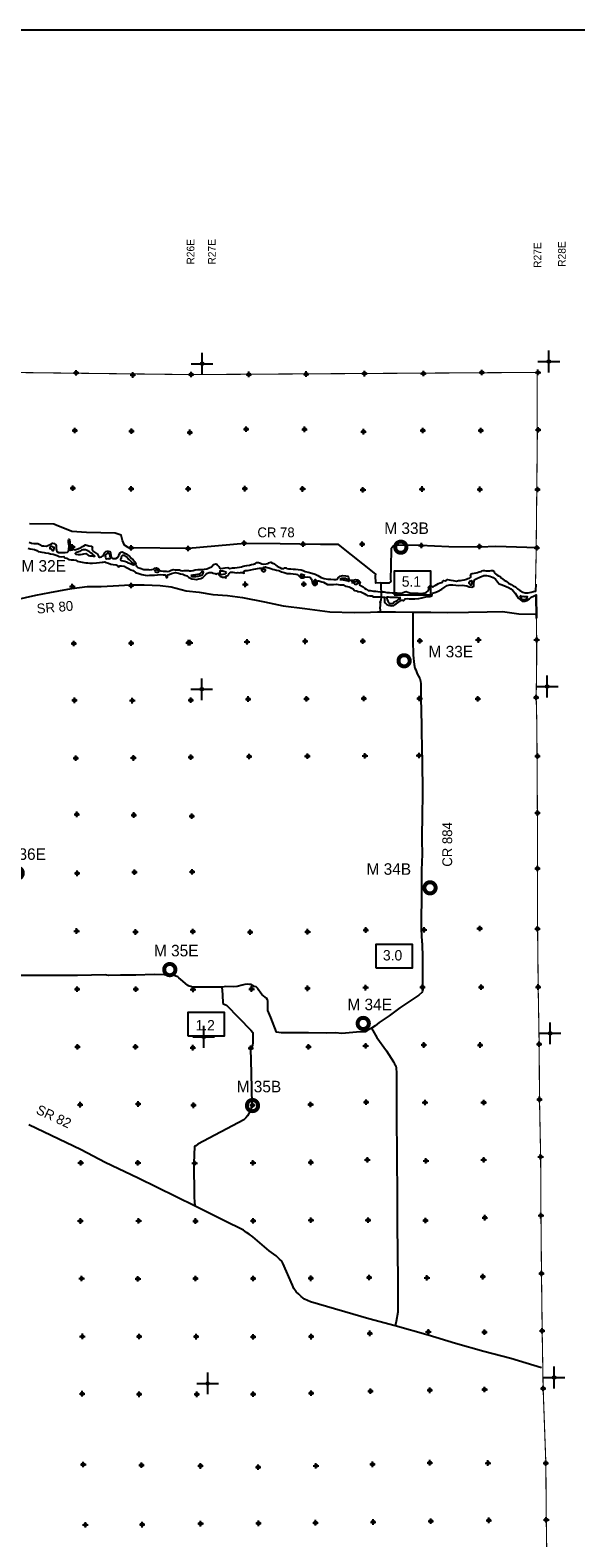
# Model space of a CAD drawing. Extents: x 93694 to 431614, y 695417 to 917177.
# Tile 12 of 13: x 268427 to 318432, y 779023 to 917177. Entities that reach past the tile are written whole.
import ezdxf
from ezdxf.enums import TextEntityAlignment as Align

# ---------------------------------------------------------------- set-up
doc = ezdxf.new("R2010")
doc.units = 0
doc.header["$LTSCALE"] = 2000
doc.header["$PDMODE"] = 34
doc.header["$PDSIZE"] = 250
doc.linetypes.add('PHANTOM', pattern=[0])
doc.layers.get('0').update_dxf_attribs({"linetype": 'CONTINUOUS'})
for name, color, linetype in [('52', 2, 'CONTINUOUS'), ('BORDER', 1, 'CONTINUOUS'), ('BOXES', 7, 'CONTINUOUS'), ('COUNTY', 15, 'PHANTOM'), ('MAJROADS', 9, 'CONTINUOUS'), ('MAY1990', 7, 'CONTINUOUS'), ('RGAGES', 5, 'CONTINUOUS'), ('SEC', 2, 'CONTINUOUS'), ('TSHIPS', 7, 'CONTINUOUS'), ('WATER', 4, 'CONTINUOUS')]:
    doc.layers.add(name, color=color, linetype=linetype)

# ---------------------------------------------------------------- blocks, each defined once
blk = doc.blocks.new('TICK')
at = {"color": 0}
for points in [[(500, 0), (500, 1000)], [(0, 500), (1000, 500)]]:
    blk.add_lwpolyline(points, dxfattribs=at)
blk.add_point((500, 500), dxfattribs=at)
blk = doc.blocks.new('RGAGE')
at = {"layer": 'RGAGES', "color": 0, "const_width": 245}
blk.add_lwpolyline([(-301, 0, 1), (384, 0, 1)], format="xyb", close=True, dxfattribs=at)
at = {"layer": 'RGAGES', "color": 0}
blk.add_attdef('ID--#', text='', height=540, dxfattribs=at).set_placement((434, 809), align=Align.CENTER)
blk = doc.blocks.new('BOX')
at = {"color": 0}
blk.add_lwpolyline([(-1455, -532), (1065, -532), (1065, 1088), (-1455, 1088)], close=True, dxfattribs=at)

msp = doc.modelspace()

# ---------------------------------------------------------------- linework, layer by layer
at = {"layer": 'BORDER', "color": 0}
msp.add_lwpolyline([(93694, 695417), (431614, 695417), (431614, 917177), (93694, 917177)], close=True, dxfattribs=at)
at = {"layer": 'COUNTY', "color": 0}
msp.add_line((314814, 863285), (314781, 865425), dxfattribs=at)
at = {"layer": 'COUNTY', "color": 0, "const_width": 100}
for points in [[(314963, 885817), (283179, 885614), (251444, 885994), (219364, 886246), (187921, 886536), (155783, 886931)], [(314718, 865650), (314791, 868979), (314845, 874341), (314900, 879803), (314888, 885817)], [(314814, 863285), (314844, 861312), (314838, 859025), (314798, 856034), (314832, 854720), (314858, 853404), (314909, 845443), (314914, 840357), (314926, 834835), (314981, 829498), (315070, 824253), (315101, 819200), (315207, 813930), (315236, 808550), (315283, 803247), (315347, 797993), (315435, 792714), (315683, 785859), (315722, 780672), (315802, 775318)]]:
    msp.add_lwpolyline(points, dxfattribs=at)
at = {"layer": 'MAJROADS', "color": 0}
for points in [[(314876, 869748), (311098, 869852), (309673, 869804), (306808, 869842), (304161, 869954), (302159, 869994), (301680, 869898), (301503, 869664), (301465, 867989), (301457, 866908), (301463, 866656), (301295, 866507), (300725, 866511), (300557, 866521), (300105, 866491), (300077, 867220), (300103, 867337), (296687, 870036), (295020, 870048), (293127, 870062), (291350, 870093), (288100, 870142), (282935, 869678), (277706, 869734), (277405, 869770), (277063, 869982), (276899, 870419), (276760, 870889), (276217, 871078), (273586, 871156), (272246, 871242), (270809, 871814), (270609, 871916), (268380, 871941)], [(267065, 864984), (268947, 865411), (270231, 865651), (271868, 865955), (272255, 866027), (273656, 866183), (274947, 866188), (276020, 866262), (277606, 866365), (278879, 866346), (280329, 866274), (281351, 866173), (282714, 865809), (283911, 865672), (285158, 865477), (286499, 865373), (287889, 865184), (289897, 864781), (291620, 864439), (293588, 864170), (295882, 863865), (298128, 863811), (299620, 863857), (300249, 863884), (301909, 863887), (303602, 863846), (305152, 863833), (306703, 863827), (308606, 863835), (310308, 863862), (311700, 863892), (313207, 863702), (314698, 863664)], [(300557, 866521), (300598, 865213), (300571, 864937), (300485, 864753), (300485, 864753)], [(303494, 863882), (303508, 861259), (303532, 859893), (303618, 859038), (303691, 858719), (303765, 858551), (303905, 858198), (304144, 857752), (304193, 857517), (304233, 857265), (304223, 856000), (304297, 853478), (304328, 850863), (304343, 850679), (304350, 849388), (304375, 848140), (304390, 846841), (304355, 845559), (304319, 842953), (304335, 841680), (304299, 840197), (304280, 838756), (304277, 837315), (304268, 836041), (304267, 834784), (304334, 833636), (304358, 833477), (304373, 832169), (304389, 830879), (304372, 829689), (304404, 829488), (304402, 829228), (304392, 829102), (304324, 828986), (304038, 828762), (303213, 828198), (302303, 827601), (301317, 826871), (300416, 826258), (300045, 825934), (299692, 825736), (299271, 825471), (299136, 825404), (298323, 825352), (296973, 825245), (296421, 825307), (295574, 825272), (293932, 825284), (291419, 825311), (291000, 825348), (290474, 826692), (290219, 827339), (290216, 828110), (290192, 828202), (290176, 828328), (290076, 828480), (289968, 828556), (289668, 828818), (289494, 829029), (289411, 829147), (289345, 829231), (289304, 829349), (289146, 829509), (288961, 829544), (288811, 829637), (288661, 829722), (288519, 829740), (288301, 829750), (288108, 829718), (287856, 829661), (287395, 829547), (287084, 829516), (286330, 829530), (286045, 829482), (283816, 829482), (283355, 829485), (283222, 829511), (283146, 829554), (283004, 829580), (282871, 829648), (282429, 830020), (282046, 830349), (281946, 830417), (281779, 830477), (281704, 830528), (281487, 830605), (281361, 830631), (281252, 830623), (280716, 830619), (279786, 830634), (278118, 830571), (276719, 830582), (275646, 830556), (275454, 830583), (275337, 830609), (272764, 830561), (267544, 830541)], [(300485, 864753), (300528, 864803), (300493, 864644), (300500, 864468), (300482, 864251), (300505, 864024), (300487, 863823)], [(286045, 829482), (285991, 829377), (286032, 829267), (286091, 828111), (286115, 827960), (286415, 827823), (288636, 825553), (288843, 825317), (288840, 824839), (288836, 824403), (288809, 824144), (288724, 823960), (288631, 823852), (288681, 821589), (288752, 818740), (288656, 818246), (288511, 817954), (288342, 817704), (288181, 817512), (287995, 817329), (283789, 815082), (283595, 814941), (283494, 814883), (283433, 813367), (283451, 810317), (283481, 809721), (283533, 809416)], [(299692, 825736), (300194, 824871), (301073, 823641), (301710, 822647), (301801, 822462), (301925, 822285), (301974, 822067), (302004, 821631), (301987, 820475), (301984, 818950), (301999, 816503), (302023, 815146), (302037, 813796), (302072, 810545), (302062, 808165), (302103, 804713), (302108, 803079), (302132, 799694), (301967, 798857), (301869, 798446)], [(315288, 794609), (312463, 795443), (309987, 796098), (307404, 796838), (304904, 797602), (301869, 798446), (299469, 799092), (294109, 800648), (293567, 800904), (293275, 801149), (293042, 801352), (292817, 801580), (292602, 801875), (292453, 802169), (291572, 804186), (291489, 804363), (291281, 804549), (290965, 804853), (290340, 805318), (288841, 806595), (288508, 806840), (288249, 807010), (287983, 807221), (286179, 808089), (283533, 809416), (278315, 811994), (275310, 813424), (273089, 814563), (268297, 816869)]]:
    msp.add_lwpolyline(points, dxfattribs=at)
at = {"layer": 'SEC', "color": 0}
for p in [(272652, 885777), (277844, 885581), (283179, 885614), (288458, 885635), (293711, 885666), (299057, 885704), (304461, 885716), (309824, 885804), (314963, 885817), (272514, 880492), (277723, 880430), (283050, 880319), (288221, 880610), (293575, 880597), (298978, 880384), (304408, 880497), (309719, 880485), (314973, 880557), (272334, 875216), (277686, 875153), (282904, 875142), (288091, 875164), (293394, 875135), (298924, 875064), (304337, 875126), (309640, 875098), (314918, 875094), (288030, 870171), (272288, 869830), (277681, 869742), (282908, 869679), (293442, 870075), (298846, 870079), (304275, 869949), (309612, 869861), (314864, 869732), (272291, 866201), (277678, 866281), (288144, 866392), (293515, 866404), (272422, 860981), (277683, 861002), (282937, 861049), (283071, 861048), (288300, 861121), (293629, 861176), (298916, 861189), (304144, 861228), (309498, 861299), (314844, 861312), (272485, 855769), (277789, 855740), (283151, 855778), (288405, 855884), (293751, 855905), (299004, 855935), (304115, 855932), (309444, 855904), (314798, 856034), (272616, 850464), (277886, 850486), (283148, 850550), (288502, 850613), (293831, 850643), (299110, 850690), (304062, 850713), (314920, 850662), (272705, 845320), (277933, 845258), (314909, 845443), (277925, 845249), (283236, 845154), (272735, 839915), (277997, 840021), (283281, 840050), (314914, 840357), (272689, 834629), (278076, 834541), (283330, 834579), (288583, 834526), (293853, 834564), (299183, 834720), (304520, 834741), (309623, 834856), (314926, 834835), (272736, 829291), (278115, 829304), (283351, 829276), (288722, 829314), (293850, 829378), (299171, 829441), (304374, 829472), (309753, 829476), (314981, 829498), (272774, 824021), (278086, 824009), (283331, 823939), (288642, 823902), (293930, 824024), (299175, 824113), (304505, 824184), (309657, 824181), (315070, 824253), (315101, 819200), (273014, 818716), (278326, 818780), (283394, 818660), (288798, 818672), (294128, 818727), (299223, 818943), (304610, 818914), (309989, 818918), (299328, 813664), (304698, 813568), (309986, 813665), (315207, 813930), (273060, 813396), (278305, 813384), (283500, 813347), (288845, 813394), (294157, 813432), (273031, 808059), (278368, 808063), (283571, 808052), (288858, 808073), (294162, 808128), (299390, 808125), (304660, 808105), (310099, 808360), (315236, 808550), (273145, 802779), (278306, 802760), (283585, 802782), (288855, 802795), (294150, 802808), (299496, 802880), (304791, 802843), (309911, 802957), (315283, 803247), (273209, 797484), (278412, 797481), (283648, 797461), (288868, 797441), (294180, 797462), (299560, 797760), (304915, 797890), (310059, 797871), (315347, 797993), (273197, 792231), (278425, 792177), (283695, 792174), (288856, 792188), (294169, 792285), (299624, 792464), (305045, 792544), (310073, 792617), (315435, 792714), (305060, 785908), (310380, 785879), (315683, 785859), (273296, 785745), (278633, 785691), (284045, 785612), (289323, 785508), (294618, 785613), (299797, 785761), (284049, 780325), (289353, 780355), (294573, 780410), (299861, 780474), (305139, 780545), (310452, 780626), (315722, 780672), (273484, 780206), (278695, 780236)]:
    msp.add_point(p, dxfattribs=at)
at = {"layer": 'WATER', "color": 0}
for points in [[(268329, 870275), (268538, 870181), (268764, 870146), (268890, 870137), (269132, 870135), (269316, 870042), (269525, 869924), (269675, 869914), (269910, 869904), (270103, 869987), (270246, 870044), (270397, 870119), (270473, 870168), (270615, 870151), (270781, 870024), (270823, 869923), (270822, 869814), (270796, 869689), (270828, 869530), (270869, 869395), (271020, 869327), (271204, 869309), (271380, 869308), (271623, 869315), (271841, 869356), (271942, 869422), (271985, 869614), (271987, 869932), (271947, 870234), (271940, 870418), (271957, 870527), (272024, 870510), (272056, 870233), (272054, 869982), (272061, 869790), (272052, 869639), (272076, 869555), (272143, 869521), (272294, 869554), (272403, 869611), (272520, 869552), (272705, 869609), (272940, 869700), (273100, 869783), (273234, 869857), (273360, 869915), (273503, 870006), (273620, 869989), (273812, 869937), (274021, 869885), (274130, 869809), (274121, 869726), (274095, 869609), (274128, 869500), (274236, 869415), (274419, 869288), (274603, 869153), (274677, 868985), (274743, 868876), (274835, 868875), (274953, 868908), (275054, 868966), (275164, 869116), (275206, 869241), (275299, 869358), (275375, 869416), (275484, 869440), (275584, 869440), (275718, 869414), (275776, 869296), (275808, 869053), (275849, 868894), (275915, 868818), (276032, 868767), (276141, 868758), (276292, 868773), (276418, 868840), (276545, 869040), (276596, 869131), (276664, 869273), (276756, 869340), (276848, 869364), (277032, 869296), (277216, 869186), (277349, 869085), (277533, 868983), (277690, 868789), (277882, 868654), (278032, 868444), (278097, 868234), (278138, 868125), (278188, 868032), (278305, 867948), (278514, 867888), (278848, 867768), (279116, 867741), (279258, 867757), (279409, 867731), (279576, 867755), (279719, 867788), (279837, 867871), (280013, 867911), (280155, 867860), (280221, 867776), (280313, 867675), (280413, 867632), (280605, 867614), (280798, 867613), (280890, 867596), (281024, 867586), (281158, 867611), (281334, 867685), (281536, 867742), (281686, 867733), (281829, 867724), (281946, 867739), (282105, 867713), (282239, 867662), (282364, 867628), (282548, 867652), (282749, 867650), (282883, 867666), (282945, 867656), (283029, 867630), (283196, 867629), (283372, 867670), (283557, 867719), (283783, 867742), (284017, 867741), (284185, 867756), (284403, 867797), (284621, 867829), (284839, 867894), (285049, 868010), (285243, 868201), (285444, 868284), (285520, 868258), (285594, 868166), (285702, 868031), (285785, 867913), (285894, 867854), (286112, 867886), (286288, 867910), (286547, 867925), (286714, 867857), (286966, 867897), (287175, 867921), (287385, 867936), (287602, 867960), (287787, 868000), (287955, 868058), (288114, 868090), (288280, 868133), (288531, 868165), (288724, 868206), (288900, 868255), (289076, 868320), (289194, 868387), (289345, 868386), (289529, 868326), (289645, 868266), (289855, 868248), (290056, 868272), (290224, 868313), (290283, 868379), (290475, 868412), (290626, 868335), (290751, 868301), (290818, 868284), (290943, 868166), (291068, 868048), (291301, 867929), (291468, 867861), (291577, 867835), (291661, 867851), (291737, 867893), (291879, 867908), (291946, 867841), (292096, 867815), (292314, 867813), (292515, 867795), (292741, 867794), (292984, 867767), (293251, 867732), (293452, 867672), (293627, 867587), (293895, 867518), (294237, 867432), (294546, 867313), (294797, 867194), (295106, 867033), (295381, 866931), (295691, 866870), (295967, 866876), (296243, 866841), (296461, 866840), (296604, 866881), (296638, 866998), (296848, 867130), (297092, 867204), (297351, 867177), (297535, 867159), (297610, 867025), (297625, 866899), (297667, 866790), (297809, 866772), (298035, 866787), (298245, 866828), (298437, 866801), (298570, 866692), (298670, 866591), (298636, 866499), (298611, 866440), (298610, 866365), (298836, 866236), (298936, 866160), (299069, 866051), (299227, 865941), (299402, 865831), (299595, 865838), (299745, 865787), (299888, 865761), (300089, 865768), (300298, 865733), (300515, 865715), (300674, 865697), (300875, 865712), (301109, 865635), (301360, 865642), (301603, 865632), (301812, 865631), (302072, 865612), (302264, 865594), (302449, 865601), (302608, 865642), (302751, 865717), (302885, 865724), (303043, 865665), (303219, 865605), (303378, 865587), (303579, 865586), (303763, 865576), (303989, 865575), (304215, 865548), (304299, 865556), (304449, 865572), (304617, 865612), (304726, 865645), (304929, 865837), (304972, 865979), (304956, 866047), (304939, 866122), (304990, 866197), (305058, 866255), (305141, 866271), (305200, 866229), (305283, 866178), (305350, 866178), (305443, 866228), (305535, 866302), (305703, 866393), (305846, 866468), (306006, 866525), (306115, 866575), (306216, 866608), (306241, 866725), (306317, 866733), (306459, 866723), (306568, 866773), (306669, 866839), (306812, 866821), (306970, 866787), (307205, 866735), (307497, 866700), (307665, 866740), (307866, 866739), (308009, 866780), (308210, 866804), (308403, 866861), (308529, 866919), (308697, 866976), (308772, 867009), (308798, 867043), (308807, 867168), (308791, 867269), (308833, 867352), (308917, 867394), (309110, 867418), (309286, 867450), (309420, 867474), (309563, 867532), (309714, 867564), (309790, 867589), (309832, 867631), (309932, 867663), (310050, 867654), (310175, 867645), (310368, 867644), (310552, 867643), (310661, 867659), (310803, 867658), (310937, 867581), (310986, 867464), (311078, 867363), (311186, 867270), (311353, 867185), (311486, 867100), (311619, 866974), (311853, 866788), (312036, 866678), (312270, 866509), (312503, 866374), (312678, 866263), (312904, 866153), (313087, 865993), (313287, 865832), (313562, 865663), (313796, 865620), (314064, 865618), (314333, 865691), (314551, 865749), (314777, 865789), (314791, 866403)], [(268246, 869703), (268430, 869644), (268639, 869617), (268832, 869574), (269032, 869506), (269166, 869413), (269333, 869378), (269509, 869352), (269701, 869318), (269835, 869283), (270103, 869248), (270295, 869180), (270538, 869153), (270730, 869094), (270898, 869051), (271073, 868949), (271316, 868931), (271517, 868938), (271600, 868829), (271793, 868794), (272001, 868684), (272194, 868641), (272420, 868631), (272612, 868605), (272737, 868512), (272880, 868486), (273030, 868460), (273198, 868442), (273348, 868391), (273524, 868356), (273700, 868372), (273892, 868345), (274152, 868344), (274496, 868367), (274772, 868382), (275015, 868414), (275133, 868430), (275284, 868454), (275401, 868387), (275610, 868327), (275810, 868242), (276028, 868207), (276296, 868197), (276429, 868129), (276529, 868011), (276664, 868086), (276789, 868077), (277032, 868050), (277266, 867931), (277441, 867838), (277659, 867736), (277876, 867659), (278092, 867465), (278385, 867380), (278653, 867303), (278954, 867234), (279155, 867208), (279356, 867223), (279591, 867239), (279834, 867245), (280102, 867277), (280353, 867284), (280630, 867274), (280822, 867256), (280863, 867139), (280938, 867004), (281022, 867054), (280989, 867171), (281057, 867272), (281166, 867296), (281393, 867387), (281757, 867475), (281879, 867451), (282029, 867416), (282205, 867373), (282414, 867314), (282606, 867237), (282807, 867177), (282932, 867067), (283066, 866983), (283241, 866906), (283475, 866880), (283685, 866853), (283878, 866903), (284062, 866927), (284264, 867034), (284449, 867201), (284559, 867326), (284685, 867434), (284836, 867475), (285071, 867465), (285204, 867406), (285372, 867379), (285514, 867337), (285606, 867395), (285715, 867411), (285723, 867260), (285848, 867134), (286065, 867065), (286266, 867039), (286403, 867005), (286266, 867039), (286367, 867156), (286367, 867156), (286535, 867213), (286594, 867280), (286679, 867380), (286713, 867447), (286813, 867496), (287015, 867512), (287157, 867486), (287307, 867443), (287450, 867467), (287575, 867458), (287710, 867466), (287844, 867465), (288044, 867413), (287994, 867472), (288020, 867564), (288163, 867664), (288347, 867663), (288641, 867728), (288918, 867777), (289102, 867809), (289245, 867850), (289429, 867882), (289614, 867890), (289621, 867739), (289679, 867630), (289788, 867554), (289897, 867561), (289998, 867695), (289931, 867779), (289848, 867763), (289730, 867738), (289756, 867830), (289849, 867955), (290008, 868013), (290159, 867953), (290284, 867902), (290493, 867851), (290644, 867791), (290802, 867748), (291003, 867689), (291229, 867670), (291446, 867552), (291697, 867467), (291965, 867398), (292283, 867388), (292517, 867344), (292769, 867334), (292936, 867283), (293044, 867165), (293136, 867073), (293227, 866988), (293437, 866987), (293554, 867053), (293806, 867068), (294015, 867050), (294132, 866999), (294190, 866899), (294231, 866773), (294281, 866630), (294338, 866420), (294379, 866353), (294429, 866319), (294597, 866310), (294681, 866393), (294724, 866476), (294733, 866569), (294767, 866728), (294876, 866718), (294976, 866701), (295143, 866625), (295302, 866582), (295686, 866387), (296214, 866375), (296499, 866399), (296801, 866363), (297144, 866336), (297369, 866243), (297645, 866157), (297846, 866089), (298030, 865970), (298154, 865836), (298330, 865801), (298422, 865725), (298514, 865733), (298723, 865698), (298840, 865639), (299041, 865562), (299183, 865469), (299316, 865376), (299550, 865350), (299735, 865332), (299902, 865255), (300094, 865263), (300312, 865261), (300580, 865260), (300773, 865233), (300915, 865233), (300889, 865023), (300913, 864797), (300987, 864662), (301112, 864561), (301271, 864493), (301497, 864425), (301748, 864448), (301858, 864540), (301975, 864623), (302059, 864664), (302186, 864747), (302278, 864831), (302379, 864930), (302547, 864946), (302647, 864895), (302774, 864995), (302799, 865079), (302975, 865086), (303168, 865076), (303411, 865058), (303687, 865073), (304031, 865088), (304316, 865170), (304543, 865219), (304828, 865284), (305045, 865266), (305230, 865349), (305290, 865575), (305525, 865640), (305752, 865748), (306147, 865963), (306366, 866104), (306626, 866278), (306878, 866352), (307171, 866351), (307448, 866332), (307716, 866289), (308026, 866320), (308227, 866277), (308444, 866251), (308645, 866174), (308913, 866147), (309098, 866238), (309090, 866448), (309117, 866724), (309185, 866824), (309370, 866940), (309630, 867048), (310000, 867205), (310251, 867220), (310561, 867159), (310853, 867032), (311070, 866871), (311253, 866619), (311419, 866450), (311603, 866374), (311837, 866289), (312038, 866187), (312255, 866119), (312480, 865983), (312655, 865840), (312863, 865587), (313029, 865343), (313145, 865133), (313320, 864998), (313504, 864846), (313747, 864853), (313948, 864927), (314175, 865060), (314336, 865226), (314537, 865301), (314781, 865425), (314814, 863285)]]:
    msp.add_lwpolyline(points, dxfattribs=at)
for points in [[(270551, 869809), (270459, 869877), (270317, 869861), (270233, 869794), (270224, 869753), (270223, 869686), (270332, 869643), (270415, 869575), (270490, 869499), (270557, 869491), (270599, 869549), (270617, 869683), (270618, 869767)], [(274139, 869005), (274230, 868980), (274348, 868962), (274206, 869055), (274081, 869224), (273965, 869291), (273865, 869376), (273756, 869427), (273706, 869477), (273639, 869511), (273506, 869554), (273363, 869555), (273263, 869547), (273137, 869532), (273036, 869474), (272952, 869416), (272860, 869374), (272784, 869358), (272666, 869300), (272599, 869276), (272557, 869234), (272615, 869167), (272833, 869140), (273034, 869130), (273210, 869163), (273361, 869203), (273520, 869219), (273654, 869143), (273770, 869050), (273904, 868999)], [(275594, 868752), (275678, 868718), (275753, 868751), (275779, 868835), (275755, 868969), (275730, 869087), (275681, 869179), (275622, 869221), (275497, 869214), (275387, 869139), (275320, 869089), (275303, 868981), (275344, 868880), (275376, 868771), (275435, 868720), (275569, 868753)], [(277270, 868908), (277179, 868959), (277070, 869035), (276953, 869053), (276886, 869045), (276810, 868987), (276776, 868870), (276758, 868770), (276708, 868669), (276765, 868577), (276924, 868542), (277108, 868516), (277250, 868448), (277367, 868380), (277518, 868337), (277685, 868261), (277810, 868210), (277902, 868175), (277977, 868208), (277886, 868310), (277728, 868453), (277636, 868546), (277520, 868655), (277403, 868732)], [(279807, 867593), (279883, 867550), (280008, 867524), (280092, 867524), (280167, 867523), (280209, 867590), (280160, 867657), (280076, 867700), (280018, 867725), (279942, 867684), (279867, 867668)], [(286432, 867505), (286298, 867531), (286181, 867566), (286072, 867600), (285963, 867601), (285880, 867618), (285821, 867593), (285812, 867476), (285853, 867367), (285953, 867308), (286121, 867323), (286288, 867364), (286364, 867405)], [(283163, 867168), (283246, 867100), (283431, 867107), (283607, 867123), (283825, 867146), (284026, 867212), (284169, 867245), (284228, 867328), (284287, 867420), (284304, 867495), (284255, 867562), (284129, 867504), (284027, 867421), (283918, 867338), (283759, 867306), (283591, 867265), (283440, 867250), (283331, 867225), (283214, 867218)], [(293591, 867196), (293516, 867247), (293424, 867273), (293332, 867282), (293265, 867282), (293198, 867266), (293239, 867174), (293322, 867123), (293439, 867114), (293540, 867130)], [(294526, 866822), (294476, 866788), (294417, 866730), (294416, 866621), (294440, 866521), (294465, 866462), (294549, 866461), (294599, 866494), (294650, 866569), (294651, 866653), (294643, 866745), (294601, 866796)], [(296805, 866848), (296947, 866847), (297123, 866804), (297265, 866778), (297415, 866743), (297532, 866725), (297624, 866641), (297566, 866750), (297500, 866826), (297425, 866869), (297366, 866936), (297232, 866937), (297090, 866921), (296973, 866922), (296922, 866914), (296847, 866881)], [(297875, 866556), (297984, 866563), (298075, 866496), (298142, 866445), (298225, 866402), (298318, 866410), (298402, 866451), (298477, 866510), (298495, 866585), (298462, 866644), (298311, 866628), (298168, 866595), (298084, 866604), (297984, 866613)], [(308856, 866740), (308764, 866698), (308697, 866657), (308671, 866607), (308646, 866582), (308620, 866565), (308628, 866498), (308712, 866406), (308761, 866347), (308879, 866354), (308913, 866480), (308931, 866614), (308923, 866697)], [(302388, 865159), (302086, 865187), (301827, 865180), (301643, 865181), (301425, 865191), (301266, 865209), (301115, 865235), (301106, 865143), (301139, 865017), (301188, 864858), (301271, 864732), (301362, 864647), (301547, 864637), (301647, 864645), (301774, 864787), (301950, 864861), (302051, 864927), (302186, 865035), (302329, 865084)], [(313294, 865327), (313344, 865243), (313402, 865167), (313451, 865058), (313568, 864999), (313744, 865006), (313836, 865030), (313895, 865105), (313963, 865189), (314014, 865239), (313938, 865256), (313821, 865257), (313695, 865257), (313603, 865275), (313503, 865259), (313428, 865301), (313361, 865318)]]:
    msp.add_lwpolyline(points, close=True, dxfattribs=at)

# ---------------------------------------------------------------- block references
at = {"layer": 'BOXES', "color": 0, "xscale": 1.33, "yscale": 1.33, "zscale": 1.33}
for p in [(303723, 866155), (302035, 831949), (284819, 825725)]:
    msp.add_blockref('BOX', p, dxfattribs=at)
at = {"layer": 'RGAGES', "color": 0}
ref = msp.add_blockref('RGAGE', (302330, 869800), dxfattribs=dict(at, xscale=1.5, yscale=1.5, zscale=1.5))
ref.add_attrib('ID--#', 'M 33B', dxfattribs={"color": 0, "height": 1056}).set_placement((302919, 871014), align=Align.CENTER)
ref = msp.add_blockref('RGAGE', (264947, 867310), dxfattribs=dict(at, xscale=1.5, yscale=1.5, zscale=1.5))
ref.add_attrib('ID--#', 'M 32E', dxfattribs={"color": 0, "height": 1056}).set_placement((269664, 867558), align=Align.CENTER)
ref = msp.add_blockref('RGAGE', (302633, 859391), dxfattribs=dict(at, xscale=1.5, yscale=1.5, zscale=1.5))
ref.add_attrib('ID--#', 'M 33E', dxfattribs={"color": 0, "height": 1056}).set_placement((306975, 859705), align=Align.CENTER)
ref = msp.add_blockref('RGAGE', (267177, 839934), dxfattribs=dict(at, xscale=1.5, yscale=1.5, zscale=1.5))
ref.add_attrib('ID--#', 'M 36E', dxfattribs={"color": 0, "height": 1056}).set_placement((267828, 841147), align=Align.CENTER)
ref = msp.add_blockref('RGAGE', (305007, 838586), dxfattribs=dict(at, xscale=1.5, yscale=1.5, zscale=1.5))
ref.add_attrib('ID--#', 'M 34B', dxfattribs={"color": 0, "height": 1056}).set_placement((301294, 839782), align=Align.CENTER)
ref = msp.add_blockref('RGAGE', (281162, 831094), dxfattribs=dict(at, xscale=1.5, yscale=1.5, zscale=1.5))
ref.add_attrib('ID--#', 'M 35E', dxfattribs={"color": 0, "height": 1056}).set_placement((281813, 832307), align=Align.CENTER)
ref = msp.add_blockref('RGAGE', (298888, 826160), dxfattribs=dict(at, xscale=1.5, yscale=1.5, zscale=1.5))
ref.add_attrib('ID--#', 'M 34E', dxfattribs={"color": 0, "height": 1056}).set_placement((299540, 827373), align=Align.CENTER)
ref = msp.add_blockref('RGAGE', (288739, 818634), dxfattribs=dict(at, xscale=1.5, yscale=1.5, zscale=1.5))
ref.add_attrib('ID--#', 'M 35B', dxfattribs={"color": 0, "height": 1056}).set_placement((289390, 819848), align=Align.CENTER)
at = {"layer": 'TSHIPS', "color": 0, "xscale": 2, "yscale": 2, "zscale": 2}
for p in [(283179, 885614), (314963, 885817), (314798, 856034), (283151, 855778), (315070, 824253), (283331, 823939), (315435, 792714), (283695, 792174)]:
    msp.add_blockref('TICK', p, dxfattribs=at)

# ---------------------------------------------------------------- texts
at = {"layer": '52', "color": 0}
for s, p in [('R26E', (283475, 895694)), ('R27E', (285427, 895693)), ('R27E', (315267, 895392)), ('R28E', (317499, 895492))]:
    msp.add_text(s, height=700, rotation=90, dxfattribs=at).set_placement(p)
at = {"layer": 'MAJROADS', "color": 0}
msp.add_text('CR 78', height=900, dxfattribs=at).set_placement((289255, 870708))
for s, rotation, p in [('SR 80', 5, (269067, 863708)), ('CR 884', 90, (307097, 840522)), ('SR 82', 335, (268895, 817935))]:
    msp.add_text(s, height=900, rotation=rotation, dxfattribs=at).set_placement(p)
at = {"layer": 'MAY1990', "color": 0}
for s, p in [('5.1', (303366, 866176)), ('3.0', (301639, 831931)), ('1.2', (284467, 825517))]:
    msp.add_text(s, height=950, dxfattribs=at).set_placement(p, align=Align.CENTER)

doc.saveas('drawing.dxf')
